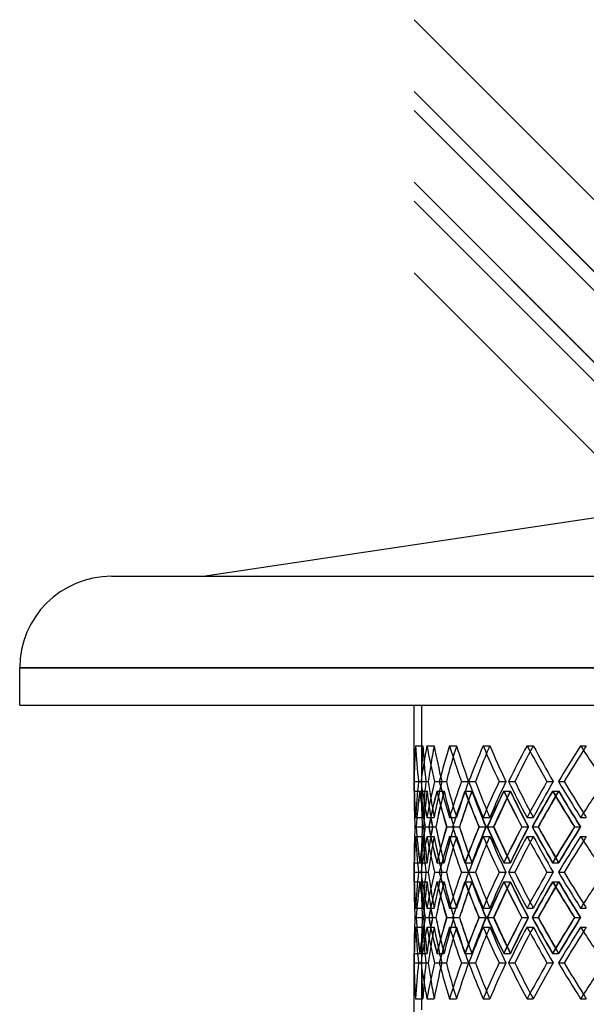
# Model space of a CAD drawing. Header units: millimetres. Extents: x -380 to 380, y -180 to 333.
# Tile 2 of 8: x -380 to -188, y -1 to 333. Entities that reach past the tile are written whole.
import ezdxf

# ---------------------------------------------------------------- set-up
doc = ezdxf.new("R2010")
doc.units = ezdxf.units.MM
doc.layers.add('HIDDEN', color=7, linetype='Continuous')
doc.layers.add('THICK', color=7, linetype='Continuous')

msp = doc.modelspace()

# ---------------------------------------------------------------- linework, layer by layer
at = {"layer": 'HIDDEN'}
for p, q in [((0, 113.14), (-380, 113.14)), ((-243.75, 100.5), (-243.75, 71.31)), ((-243.75, 100.5), (243.75, 100.5)), ((-245.76, 86.77), (-243.27, 86.77)), ((-245.76, 86.77), (-243.27, 86.77)), ((-241.89, 86.77), (-239.43, 86.77)), ((-241.89, 86.77), (-239.43, 86.77)), ((-234.2, 86.77), (-231.82, 86.77)), ((-234.2, 86.77), (-231.82, 86.77)), ((-222.81, 86.77), (-220.55, 86.77)), ((-222.81, 86.77), (-220.55, 86.77)), ((-207.92, 86.77), (-205.8, 86.77)), ((-207.92, 86.77), (-205.8, 86.77)), ((-189.74, 86.77), (-187.81, 86.77)), ((-189.74, 86.77), (-187.81, 86.77)), ((-246.23, 74.62), (-243.73, 74.62)), ((-244.7, 74.62), (-243.73, 74.62)), ((-244.7, 74.62), (-242.2, 74.62)), ((-244.7, 74.62), (-242.2, 74.62)), ((-243.87, 74.62), (-241.41, 74.62)), ((-239.32, 74.62), (-236.86, 74.62)), ((-239.32, 74.62), (-236.86, 74.62)), ((-237.67, 74.62), (-235.29, 74.62)), ((-230.16, 74.62), (-227.78, 74.62)), ((-230.16, 74.62), (-227.78, 74.62)), ((-227.72, 74.62), (-225.45, 74.62)), ((-217.37, 74.62), (-215.1, 74.62)), ((-217.37, 74.62), (-215.1, 74.62)), ((-214.17, 74.62), (-212.06, 74.62)), ((-201.15, 74.62), (-199.04, 74.62)), ((-201.15, 74.62), (-199.04, 74.62)), ((-197.25, 74.62), (-195.33, 74.62)), ((-246.25, 71.39), (-243.75, 71.39)), ((-244.32, 71.39), (-241.82, 71.39)), ((-244.3, 71.39), (-241.84, 71.39)), ((-238.53, 71.39), (-236.07, 71.39)), ((-238.49, 71.39), (-236.11, 71.39)), ((-228.99, 71.39), (-226.6, 71.39)), ((-228.93, 71.39), (-226.66, 71.39)), ((-215.83, 71.39), (-213.56, 71.39)), ((-215.75, 71.39), (-213.64, 71.39)), ((-199.27, 71.39), (-197.15, 71.39)), ((-199.17, 71.39), (-197.24, 71.39)), ((-245.76, 62.46), (-243.27, 62.46)), ((-245.76, 62.46), (-243.27, 62.46)), ((-241.89, 62.46), (-239.43, 62.46)), ((-241.89, 62.46), (-239.43, 62.46)), ((-234.2, 62.46), (-231.82, 62.46)), ((-234.2, 62.46), (-231.82, 62.46)), ((-222.81, 62.46), (-220.55, 62.46)), ((-222.81, 62.46), (-220.55, 62.46)), ((-207.92, 62.46), (-205.8, 62.46)), ((-207.92, 62.46), (-205.8, 62.46)), ((-189.74, 62.46), (-187.81, 62.46)), ((-189.74, 62.46), (-187.81, 62.46)), ((-245.95, 59.23), (-243.45, 59.23)), ((-245.95, 59.23), (-243.44, 59.23)), ((-245.53, 59.23), (-243.06, 59.23)), ((-242.49, 59.23), (-239.98, 59.23)), ((-242.47, 59.23), (-240.02, 59.23)), ((-241.24, 59.23), (-238.85, 59.23)), ((-235.21, 59.23), (-232.74, 59.23)), ((-235.18, 59.23), (-232.8, 59.23)), ((-233.14, 59.23), (-230.86, 59.23)), ((-224.22, 59.23), (-221.83, 59.23)), ((-224.17, 59.23), (-221.91, 59.23)), ((-221.37, 59.23), (-219.24, 59.23)), ((-209.69, 59.23), (-207.42, 59.23)), ((-209.63, 59.23), (-207.52, 59.23)), ((-206.1, 59.23), (-204.16, 59.23)), ((-191.86, 59.23), (-189.73, 59.23)), ((-191.78, 59.23), (-189.86, 59.23)), ((-245.76, 56), (-243.27, 56)), ((-245.76, 56), (-243.27, 56)), ((-241.89, 56), (-239.43, 56)), ((-241.89, 56), (-239.43, 56)), ((-234.2, 56), (-231.82, 56)), ((-234.2, 56), (-231.82, 56)), ((-222.81, 56), (-220.55, 56)), ((-222.81, 56), (-220.55, 56)), ((-207.92, 56), (-205.8, 56)), ((-207.92, 56), (-205.8, 56)), ((-189.74, 56), (-187.81, 56)), ((-189.74, 56), (-187.81, 56)), ((-246.25, 47.08), (-243.75, 47.08)), ((-244.32, 47.08), (-241.82, 47.08)), ((-244.3, 47.08), (-241.84, 47.08)), ((-243.75, 47.16), (-243.75, 40.54)), ((-238.53, 47.08), (-236.07, 47.08)), ((-238.49, 47.08), (-236.11, 47.08)), ((-228.99, 47.08), (-226.6, 47.08)), ((-228.93, 47.08), (-226.66, 47.08)), ((-215.83, 47.08), (-213.56, 47.08)), ((-215.75, 47.08), (-213.64, 47.08)), ((-199.27, 47.08), (-197.15, 47.08)), ((-199.17, 47.08), (-197.24, 47.08)), ((-246.23, 43.85), (-243.73, 43.85)), ((-244.7, 43.85), (-243.73, 43.85)), ((-244.7, 43.85), (-242.2, 43.85)), ((-244.7, 43.85), (-242.2, 43.85)), ((-243.87, 43.85), (-241.41, 43.85)), ((-239.32, 43.85), (-236.86, 43.85)), ((-239.32, 43.85), (-236.86, 43.85)), ((-237.67, 43.85), (-235.29, 43.85)), ((-230.16, 43.85), (-227.78, 43.85)), ((-230.16, 43.85), (-227.78, 43.85)), ((-227.72, 43.85), (-225.45, 43.85)), ((-217.37, 43.85), (-215.1, 43.85)), ((-217.37, 43.85), (-215.1, 43.85)), ((-214.17, 43.85), (-212.06, 43.85)), ((-201.15, 43.85), (-199.04, 43.85)), ((-201.15, 43.85), (-199.04, 43.85)), ((-197.25, 43.85), (-195.33, 43.85)), ((-246.25, 40.62), (-243.75, 40.62)), ((-244.32, 40.62), (-241.82, 40.62)), ((-244.3, 40.62), (-241.84, 40.62)), ((-238.53, 40.62), (-236.07, 40.62)), ((-238.49, 40.62), (-236.11, 40.62)), ((-228.99, 40.62), (-226.6, 40.62)), ((-228.93, 40.62), (-226.66, 40.62)), ((-215.83, 40.62), (-213.56, 40.62)), ((-215.75, 40.62), (-213.64, 40.62)), ((-199.27, 40.62), (-197.15, 40.62)), ((-199.17, 40.62), (-197.24, 40.62)), ((-245.76, 31.7), (-243.27, 31.7)), ((-245.76, 31.7), (-243.27, 31.7)), ((-241.89, 31.7), (-239.43, 31.7)), ((-241.89, 31.7), (-239.43, 31.7)), ((-234.2, 31.7), (-231.82, 31.7)), ((-234.2, 31.7), (-231.82, 31.7)), ((-222.81, 31.7), (-220.55, 31.7)), ((-222.81, 31.7), (-220.55, 31.7)), ((-207.92, 31.7), (-205.8, 31.7)), ((-207.92, 31.7), (-205.8, 31.7)), ((-189.74, 31.7), (-187.81, 31.7)), ((-189.74, 31.7), (-187.81, 31.7)), ((-245.95, 28.47), (-243.45, 28.47)), ((-245.95, 28.47), (-243.44, 28.47)), ((-245.53, 28.47), (-243.06, 28.47)), ((-242.49, 28.47), (-239.98, 28.47)), ((-242.47, 28.47), (-240.02, 28.47)), ((-241.24, 28.47), (-238.85, 28.47)), ((-235.21, 28.47), (-232.74, 28.47)), ((-235.18, 28.47), (-232.8, 28.47)), ((-233.14, 28.47), (-230.86, 28.47)), ((-224.22, 28.47), (-221.83, 28.47)), ((-224.17, 28.47), (-221.91, 28.47)), ((-221.37, 28.47), (-219.24, 28.47)), ((-209.69, 28.47), (-207.42, 28.47)), ((-209.63, 28.47), (-207.52, 28.47)), ((-206.1, 28.47), (-204.16, 28.47)), ((-191.86, 28.47), (-189.73, 28.47)), ((-191.78, 28.47), (-189.86, 28.47)), ((-245.76, 25.24), (-243.27, 25.24)), ((-245.76, 25.24), (-243.27, 25.24)), ((-241.89, 25.24), (-239.43, 25.24)), ((-241.89, 25.24), (-239.43, 25.24)), ((-234.2, 25.24), (-231.82, 25.24)), ((-234.2, 25.24), (-231.82, 25.24)), ((-222.81, 25.24), (-220.55, 25.24)), ((-222.81, 25.24), (-220.55, 25.24)), ((-207.92, 25.24), (-205.8, 25.24)), ((-207.92, 25.24), (-205.8, 25.24)), ((-189.74, 25.24), (-187.81, 25.24)), ((-189.74, 25.24), (-187.81, 25.24)), ((-246.25, 16.31), (-243.75, 16.31)), ((-244.32, 16.31), (-241.82, 16.31)), ((-244.3, 16.31), (-241.84, 16.31)), ((-243.75, 16.39), (-243.75, -2.8)), ((-238.53, 16.31), (-236.07, 16.31)), ((-238.49, 16.31), (-236.11, 16.31)), ((-228.99, 16.31), (-226.6, 16.31)), ((-228.93, 16.31), (-226.66, 16.31)), ((-215.83, 16.31), (-213.56, 16.31)), ((-215.75, 16.31), (-213.64, 16.31)), ((-199.27, 16.31), (-197.15, 16.31)), ((-199.17, 16.31), (-197.24, 16.31)), ((-246.23, 13.08), (-243.73, 13.08)), ((-244.7, 13.08), (-243.73, 13.08)), ((-244.7, 13.08), (-242.2, 13.08)), ((-244.7, 13.08), (-242.2, 13.08)), ((-243.87, 13.08), (-241.41, 13.08)), ((-239.32, 13.08), (-236.86, 13.08)), ((-239.32, 13.08), (-236.86, 13.08)), ((-237.67, 13.08), (-235.29, 13.08)), ((-230.16, 13.08), (-227.78, 13.08)), ((-230.16, 13.08), (-227.78, 13.08)), ((-227.72, 13.08), (-225.45, 13.08)), ((-217.37, 13.08), (-215.1, 13.08)), ((-217.37, 13.08), (-215.1, 13.08)), ((-214.17, 13.08), (-212.06, 13.08)), ((-201.15, 13.08), (-199.04, 13.08)), ((-201.15, 13.08), (-199.04, 13.08)), ((-197.25, 13.08), (-195.33, 13.08)), ((-245.76, 0.93), (-243.27, 0.93)), ((-245.76, 0.93), (-243.27, 0.93)), ((-241.89, 0.93), (-239.43, 0.93)), ((-241.89, 0.93), (-239.43, 0.93)), ((-234.2, 0.93), (-231.82, 0.93)), ((-234.2, 0.93), (-231.82, 0.93)), ((-222.81, 0.93), (-220.55, 0.93)), ((-222.81, 0.93), (-220.55, 0.93)), ((-207.92, 0.93), (-205.8, 0.93)), ((-207.92, 0.93), (-205.8, 0.93)), ((-189.74, 0.93), (-187.81, 0.93)), ((-189.74, 0.93), (-187.81, 0.93))]:
    msp.add_line(p, q, dxfattribs=at)
for centre, major_axis, ratio, start_param, end_param in [((0, 86.77), (179.51, 179.51), 0.939063, 2.324779, 2.374148), ((0, 86.77), (189.74, 189.74), 0.827272, 2.261947, 2.311316), ((0, 86.77), (177.69, 177.69), 0.939063, 2.324779, 2.374654), ((0, 86.77), (177.69, -177.69), 0.939063, -2.324779, -2.274903), ((0, 86.77), (177.69, -177.69), 0.939063, -2.324779, -2.274903), ((0, 86.77), (187.81, 187.81), 0.827272, 2.261947, 2.288843), ((0, 86.77), (187.81, -187.81), 0.827272, -2.261947, -2.212071), ((0, 86.77), (187.81, -187.81), 0.827272, -2.261947, -2.212071), ((0, 86.77), (199.22, 199.22), 0.726543, 2.199115, 2.248484), ((0, 86.77), (197.2, 197.2), 0.726543, 2.199115, 2.2149), ((0, 86.77), (197.2, -197.2), 0.726543, -2.199115, -2.149239), ((0, 86.77), (197.2, -197.2), 0.726543, -2.199115, -2.149239), ((0, 86.77), (207.92, 207.92), 0.634619, 2.136283, 2.185652), ((0, 86.77), (205.8, 205.8), 0.634619, 2.136283, 2.147182), ((0, 86.77), (205.8, -205.8), 0.634619, -2.136283, -2.086407), ((0, 86.77), (205.8, -205.8), 0.634619, -2.136283, -2.086407), ((0, 86.77), (215.79, 215.79), 0.549755, 2.073451, 2.12282), ((0, 86.77), (213.6, 213.6), 0.549755, 2.073451, 2.081532), ((0, 86.77), (213.6, -213.6), 0.549755, -2.073451, -2.023575), ((0, 86.77), (213.6, -213.6), 0.549755, -2.073451, -2.023575), ((0, 86.77), (222.81, 222.81), 0.470564, 2.010619, 2.059988), ((0, 86.77), (220.55, 220.55), 0.470564, 2.010619, 2.016818), ((0, 62.46), (179.51, -179.51), 0.939063, -2.374148, -2.324779), ((0, 62.46), (189.74, -189.74), 0.827272, -2.311316, -2.261947), ((0, 62.46), (177.69, -177.69), 0.939063, -2.374654, -2.324779), ((0, 62.46), (177.69, 177.69), 0.939063, 2.274903, 2.324779), ((0, 62.46), (177.69, 177.69), 0.939063, 2.274903, 2.324779), ((0, 62.46), (187.81, 187.81), 0.827272, 2.212071, 2.261947), ((0, 62.46), (187.81, 187.81), 0.827272, 2.212071, 2.261947), ((0, 62.46), (199.22, -199.22), 0.726543, -2.248484, -2.199115), ((0, 62.46), (197.2, 197.2), 0.726543, 2.149239, 2.199115), ((0, 62.46), (197.2, 197.2), 0.726543, 2.149239, 2.199115), ((0, 62.46), (207.92, -207.92), 0.634619, -2.185652, -2.136283), ((0, 62.46), (205.8, 205.8), 0.634619, 2.086407, 2.136283), ((0, 62.46), (205.8, 205.8), 0.634619, 2.086407, 2.136283), ((0, 62.46), (215.79, -215.79), 0.549755, -2.12282, -2.073451), ((0, 62.46), (213.6, 213.6), 0.549755, 2.023575, 2.073451), ((0, 62.46), (213.6, 213.6), 0.549755, 2.023575, 2.073451), ((0, 62.46), (222.81, -222.81), 0.470564, -2.059988, -2.010619), ((0, 56), (179.51, -179.51), 0.939063, -2.38729, -2.3379), ((0, 86.77), (179.51, 179.51), 0.939063, 2.38729, 2.38761), ((0, 86.77), (189.74, 189.74), 0.827272, 2.324458, 2.374), ((0, 56), (189.74, -189.74), 0.827272, -2.324458, -2.275068), ((0, 86.77), (177.69, 177.69), 0.939063, 2.387932, 2.437986), ((0, 56), (177.69, -177.69), 0.939063, -2.387932, -2.38761), ((0, 56), (177.69, -177.69), 0.939063, -2.38761, -2.338035), ((0, 86.77), (187.81, 187.81), 0.827272, 2.3251, 2.375155), ((0, 56), (177.69, 177.69), 0.939063, 2.261625, 2.302519), ((0, 56), (187.81, -187.81), 0.827272, -2.3251, -2.275203), ((0, 86.77), (177.69, -177.69), 0.939063, -2.261625, -2.211571), ((0, 86.77), (199.22, 199.22), 0.726543, 2.261626, 2.311169), ((0, 86.77), (197.2, 197.2), 0.726543, 2.262268, 2.312323), ((0, 56), (199.22, -199.22), 0.726543, -2.261626, -2.212237), ((0, 56), (187.81, 187.81), 0.827272, 2.198794, 2.219081), ((0, 56), (197.2, -197.2), 0.726543, -2.262268, -2.212371), ((0, 86.77), (187.81, -187.81), 0.827272, -2.198794, -2.148739), ((0, 86.77), (207.92, 207.92), 0.634619, 2.198794, 2.248337), ((0, 86.77), (205.8, 205.8), 0.634619, 2.199436, 2.249491), ((0, 56), (207.92, -207.92), 0.634619, -2.198794, -2.149405), ((0, 56), (197.2, 197.2), 0.726543, 2.135962, 2.149233), ((0, 56), (205.8, -205.8), 0.634619, -2.199436, -2.149539), ((0, 86.77), (197.2, -197.2), 0.726543, -2.135962, -2.085907), ((0, 86.77), (215.79, 215.79), 0.549755, 2.135962, 2.185505), ((0, 86.77), (213.6, 213.6), 0.549755, 2.136604, 2.186659), ((0, 56), (215.79, -215.79), 0.549755, -2.135962, -2.086573), ((0, 56), (205.8, 205.8), 0.634619, 2.07313, 2.082779), ((0, 56), (213.6, -213.6), 0.549755, -2.136604, -2.086708), ((0, 86.77), (205.8, -205.8), 0.634619, -2.07313, -2.023075), ((0, 86.77), (222.81, 222.81), 0.470564, 2.07313, 2.122673), ((0, 86.77), (220.55, 220.55), 0.470564, 2.073772, 2.123827), ((0, 56), (222.81, -222.81), 0.470564, -2.07313, -2.023741), ((0, 56), (213.6, 213.6), 0.549755, 2.010298, 2.017678), ((0, 56), (220.55, -220.55), 0.470564, -2.073772, -2.023876), ((0, 86.77), (213.6, -213.6), 0.549755, -2.010298, -1.960243), ((0, 62.46), (187.81, -187.81), 0.827272, -2.288843, -2.261947), ((0, 62.46), (197.2, -197.2), 0.726543, -2.2149, -2.199115), ((0, 62.46), (205.8, -205.8), 0.634619, -2.147182, -2.136283), ((0, 62.46), (213.6, -213.6), 0.549755, -2.081532, -2.073451), ((0, 62.46), (220.55, -220.55), 0.470564, -2.016818, -2.010619), ((0, 62.46), (179.51, 179.51), 0.939063, 2.3379, 2.38729), ((0, 31.7), (189.74, -189.74), 0.827272, -2.374, -2.324458), ((0, 62.46), (189.74, 189.74), 0.827272, 2.275068, 2.324458), ((0, 31.7), (177.69, -177.69), 0.939063, -2.437986, -2.387932), ((0, 62.46), (177.69, 177.69), 0.939063, 2.338035, 2.38761), ((0, 31.7), (187.81, -187.81), 0.827272, -2.375155, -2.3251), ((0, 62.46), (177.69, -177.69), 0.939063, -2.302519, -2.261625), ((0, 62.46), (187.81, 187.81), 0.827272, 2.275203, 2.3251), ((0, 31.7), (177.69, 177.69), 0.939063, 2.211571, 2.261625), ((0, 31.7), (199.22, -199.22), 0.726543, -2.311169, -2.261626), ((0, 31.7), (197.2, -197.2), 0.726543, -2.312323, -2.262268), ((0, 62.46), (199.22, 199.22), 0.726543, 2.212237, 2.261626), ((0, 62.46), (197.2, 197.2), 0.726543, 2.212371, 2.262268), ((0, 31.7), (187.81, 187.81), 0.827272, 2.148739, 2.198794), ((0, 31.7), (207.92, -207.92), 0.634619, -2.248337, -2.198794), ((0, 31.7), (205.8, -205.8), 0.634619, -2.249491, -2.199436), ((0, 62.46), (207.92, 207.92), 0.634619, 2.149405, 2.198794), ((0, 62.46), (205.8, 205.8), 0.634619, 2.149539, 2.199436), ((0, 31.7), (197.2, 197.2), 0.726543, 2.085907, 2.135962), ((0, 31.7), (215.79, -215.79), 0.549755, -2.185505, -2.135962), ((0, 31.7), (213.6, -213.6), 0.549755, -2.186659, -2.136604), ((0, 62.46), (215.79, 215.79), 0.549755, 2.086573, 2.135962), ((0, 62.46), (213.6, 213.6), 0.549755, 2.086708, 2.136604), ((0, 31.7), (205.8, 205.8), 0.634619, 2.023075, 2.07313), ((0, 31.7), (222.81, -222.81), 0.470564, -2.122673, -2.07313), ((0, 31.7), (220.55, -220.55), 0.470564, -2.123827, -2.073772), ((0, 62.46), (222.81, 222.81), 0.470564, 2.023741, 2.07313), ((0, 62.46), (220.55, 220.55), 0.470564, 2.023876, 2.073772), ((0, 31.7), (213.6, 213.6), 0.549755, 1.960243, 2.010298), ((0, 56), (179.51, 179.51), 0.939063, 2.324779, 2.374148), ((0, 56), (189.74, 189.74), 0.827272, 2.261947, 2.311316), ((0, 56), (177.69, 177.69), 0.939063, 2.324779, 2.374654), ((0, 56), (177.69, -177.69), 0.939063, -2.324779, -2.274903), ((0, 56), (177.69, -177.69), 0.939063, -2.324779, -2.274903), ((0, 56), (187.81, 187.81), 0.827272, 2.261947, 2.288843), ((0, 56), (187.81, -187.81), 0.827272, -2.261947, -2.212071), ((0, 56), (187.81, -187.81), 0.827272, -2.261947, -2.212071), ((0, 56), (199.22, 199.22), 0.726543, 2.199115, 2.248484), ((0, 56), (197.2, 197.2), 0.726543, 2.199115, 2.2149), ((0, 56), (197.2, -197.2), 0.726543, -2.199115, -2.149239), ((0, 56), (197.2, -197.2), 0.726543, -2.199115, -2.149239), ((0, 56), (207.92, 207.92), 0.634619, 2.136283, 2.185652), ((0, 56), (205.8, 205.8), 0.634619, 2.136283, 2.147182), ((0, 56), (205.8, -205.8), 0.634619, -2.136283, -2.086407), ((0, 56), (205.8, -205.8), 0.634619, -2.136283, -2.086407), ((0, 56), (215.79, 215.79), 0.549755, 2.073451, 2.12282), ((0, 56), (213.6, 213.6), 0.549755, 2.073451, 2.081532), ((0, 56), (213.6, -213.6), 0.549755, -2.073451, -2.023575), ((0, 56), (213.6, -213.6), 0.549755, -2.073451, -2.023575), ((0, 56), (222.81, 222.81), 0.470564, 2.010619, 2.059988), ((0, 56), (220.55, 220.55), 0.470564, 2.010619, 2.016818), ((0, 62.46), (187.81, -187.81), 0.827272, -2.219081, -2.198794), ((0, 62.46), (197.2, -197.2), 0.726543, -2.149233, -2.135962), ((0, 31.7), (179.51, -179.51), 0.939063, -2.38761, -2.38729), ((0, 62.46), (177.69, 177.69), 0.939063, 2.38761, 2.387932), ((0, 62.46), (205.8, -205.8), 0.634619, -2.082779, -2.07313), ((0, 62.46), (213.6, -213.6), 0.549755, -2.017678, -2.010298), ((0, 31.7), (179.51, -179.51), 0.939063, -2.374148, -2.324779), ((0, 31.7), (189.74, -189.74), 0.827272, -2.311316, -2.261947), ((0, 31.7), (177.69, -177.69), 0.939063, -2.374654, -2.324779), ((0, 31.7), (177.69, 177.69), 0.939063, 2.274903, 2.324779), ((0, 31.7), (177.69, 177.69), 0.939063, 2.274903, 2.324779), ((0, 31.7), (187.81, 187.81), 0.827272, 2.212071, 2.261947), ((0, 31.7), (187.81, 187.81), 0.827272, 2.212071, 2.261947), ((0, 31.7), (199.22, -199.22), 0.726543, -2.248484, -2.199115), ((0, 31.7), (197.2, 197.2), 0.726543, 2.149239, 2.199115), ((0, 31.7), (197.2, 197.2), 0.726543, 2.149239, 2.199115), ((0, 31.7), (207.92, -207.92), 0.634619, -2.185652, -2.136283), ((0, 31.7), (205.8, 205.8), 0.634619, 2.086407, 2.136283), ((0, 31.7), (205.8, 205.8), 0.634619, 2.086407, 2.136283), ((0, 31.7), (215.79, -215.79), 0.549755, -2.12282, -2.073451), ((0, 31.7), (213.6, 213.6), 0.549755, 2.023575, 2.073451), ((0, 31.7), (213.6, 213.6), 0.549755, 2.023575, 2.073451), ((0, 31.7), (222.81, -222.81), 0.470564, -2.059988, -2.010619), ((0, 25.24), (179.51, -179.51), 0.939063, -2.38729, -2.3379), ((0, 56), (179.51, 179.51), 0.939063, 2.38729, 2.38761), ((0, 56), (189.74, 189.74), 0.827272, 2.324458, 2.374), ((0, 25.24), (189.74, -189.74), 0.827272, -2.324458, -2.275068), ((0, 56), (177.69, 177.69), 0.939063, 2.387932, 2.437986), ((0, 25.24), (177.69, -177.69), 0.939063, -2.387932, -2.38761), ((0, 25.24), (177.69, -177.69), 0.939063, -2.38761, -2.338035), ((0, 56), (187.81, 187.81), 0.827272, 2.3251, 2.375155), ((0, 25.24), (177.69, 177.69), 0.939063, 2.261625, 2.302519), ((0, 25.24), (187.81, -187.81), 0.827272, -2.3251, -2.275203), ((0, 56), (177.69, -177.69), 0.939063, -2.261625, -2.211571), ((0, 56), (199.22, 199.22), 0.726543, 2.261626, 2.311169), ((0, 56), (197.2, 197.2), 0.726543, 2.262268, 2.312323), ((0, 25.24), (199.22, -199.22), 0.726543, -2.261626, -2.212237), ((0, 25.24), (187.81, 187.81), 0.827272, 2.198794, 2.219081), ((0, 25.24), (197.2, -197.2), 0.726543, -2.262268, -2.212371), ((0, 56), (187.81, -187.81), 0.827272, -2.198794, -2.148739), ((0, 56), (207.92, 207.92), 0.634619, 2.198794, 2.248337), ((0, 56), (205.8, 205.8), 0.634619, 2.199436, 2.249491), ((0, 25.24), (207.92, -207.92), 0.634619, -2.198794, -2.149405), ((0, 25.24), (197.2, 197.2), 0.726543, 2.135962, 2.149233), ((0, 25.24), (205.8, -205.8), 0.634619, -2.199436, -2.149539), ((0, 56), (197.2, -197.2), 0.726543, -2.135962, -2.085907), ((0, 56), (215.79, 215.79), 0.549755, 2.135962, 2.185505), ((0, 56), (213.6, 213.6), 0.549755, 2.136604, 2.186659), ((0, 25.24), (215.79, -215.79), 0.549755, -2.135962, -2.086573), ((0, 25.24), (205.8, 205.8), 0.634619, 2.07313, 2.082779), ((0, 25.24), (213.6, -213.6), 0.549755, -2.136604, -2.086708), ((0, 56), (205.8, -205.8), 0.634619, -2.07313, -2.023075), ((0, 56), (222.81, 222.81), 0.470564, 2.07313, 2.122673), ((0, 56), (220.55, 220.55), 0.470564, 2.073772, 2.123827), ((0, 25.24), (222.81, -222.81), 0.470564, -2.07313, -2.023741), ((0, 25.24), (213.6, 213.6), 0.549755, 2.010298, 2.017678), ((0, 25.24), (220.55, -220.55), 0.470564, -2.073772, -2.023876), ((0, 56), (213.6, -213.6), 0.549755, -2.010298, -1.960243), ((0, 31.7), (187.81, -187.81), 0.827272, -2.288843, -2.261947), ((0, 31.7), (197.2, -197.2), 0.726543, -2.2149, -2.199115), ((0, 31.7), (205.8, -205.8), 0.634619, -2.147182, -2.136283), ((0, 31.7), (213.6, -213.6), 0.549755, -2.081532, -2.073451), ((0, 31.7), (220.55, -220.55), 0.470564, -2.016818, -2.010619), ((0, 31.7), (179.51, 179.51), 0.939063, 2.3379, 2.38729), ((0, 0.93), (189.74, -189.74), 0.827272, -2.374, -2.324458), ((0, 31.7), (189.74, 189.74), 0.827272, 2.275068, 2.324458), ((0, 0.93), (177.69, -177.69), 0.939063, -2.437986, -2.387932), ((0, 31.7), (177.69, 177.69), 0.939063, 2.338035, 2.38761), ((0, 0.93), (187.81, -187.81), 0.827272, -2.375155, -2.3251), ((0, 31.7), (187.81, 187.81), 0.827272, 2.275203, 2.3251), ((0, 0.93), (177.69, 177.69), 0.939063, 2.211571, 2.261625), ((0, 0.93), (199.22, -199.22), 0.726543, -2.311169, -2.261626), ((0, 0.93), (197.2, -197.2), 0.726543, -2.312323, -2.262268), ((0, 31.7), (199.22, 199.22), 0.726543, 2.212237, 2.261626), ((0, 31.7), (197.2, 197.2), 0.726543, 2.212371, 2.262268), ((0, 0.93), (187.81, 187.81), 0.827272, 2.148739, 2.198794), ((0, 0.93), (207.92, -207.92), 0.634619, -2.248337, -2.198794), ((0, 0.93), (205.8, -205.8), 0.634619, -2.249491, -2.199436), ((0, 31.7), (207.92, 207.92), 0.634619, 2.149405, 2.198794), ((0, 31.7), (205.8, 205.8), 0.634619, 2.149539, 2.199436), ((0, 0.93), (197.2, 197.2), 0.726543, 2.085907, 2.135962), ((0, 0.93), (215.79, -215.79), 0.549755, -2.185505, -2.135962), ((0, 0.93), (213.6, -213.6), 0.549755, -2.186659, -2.136604), ((0, 31.7), (215.79, 215.79), 0.549755, 2.086573, 2.135962), ((0, 31.7), (213.6, 213.6), 0.549755, 2.086708, 2.136604), ((0, 0.93), (205.8, 205.8), 0.634619, 2.023075, 2.07313), ((0, 0.93), (222.81, -222.81), 0.470564, -2.122673, -2.07313), ((0, 0.93), (220.55, -220.55), 0.470564, -2.123827, -2.073772), ((0, 31.7), (222.81, 222.81), 0.470564, 2.023741, 2.07313), ((0, 31.7), (220.55, 220.55), 0.470564, 2.023876, 2.073772), ((0, 0.93), (213.6, 213.6), 0.549755, 1.960243, 2.010298), ((0, 25.24), (179.51, 179.51), 0.939063, 2.324779, 2.374148), ((0, 25.24), (189.74, 189.74), 0.827272, 2.261947, 2.311316), ((0, 25.24), (177.69, 177.69), 0.939063, 2.324779, 2.374654), ((0, 25.24), (177.69, -177.69), 0.939063, -2.324779, -2.274903), ((0, 25.24), (177.69, -177.69), 0.939063, -2.324779, -2.274903), ((0, 31.7), (177.69, -177.69), 0.939063, -2.302519, -2.261625), ((0, 25.24), (187.81, 187.81), 0.827272, 2.261947, 2.288843), ((0, 25.24), (187.81, -187.81), 0.827272, -2.261947, -2.212071), ((0, 25.24), (187.81, -187.81), 0.827272, -2.261947, -2.212071), ((0, 25.24), (199.22, 199.22), 0.726543, 2.199115, 2.248484), ((0, 25.24), (197.2, 197.2), 0.726543, 2.199115, 2.2149), ((0, 25.24), (197.2, -197.2), 0.726543, -2.199115, -2.149239), ((0, 25.24), (197.2, -197.2), 0.726543, -2.199115, -2.149239), ((0, 25.24), (207.92, 207.92), 0.634619, 2.136283, 2.185652), ((0, 25.24), (205.8, 205.8), 0.634619, 2.136283, 2.147182), ((0, 25.24), (205.8, -205.8), 0.634619, -2.136283, -2.086407), ((0, 25.24), (205.8, -205.8), 0.634619, -2.136283, -2.086407), ((0, 25.24), (215.79, 215.79), 0.549755, 2.073451, 2.12282), ((0, 25.24), (213.6, 213.6), 0.549755, 2.073451, 2.081532), ((0, 25.24), (213.6, -213.6), 0.549755, -2.073451, -2.023575), ((0, 25.24), (213.6, -213.6), 0.549755, -2.073451, -2.023575), ((0, 25.24), (222.81, 222.81), 0.470564, 2.010619, 2.059988), ((0, 25.24), (220.55, 220.55), 0.470564, 2.010619, 2.016818), ((0, 31.7), (187.81, -187.81), 0.827272, -2.219081, -2.198794), ((0, 31.7), (197.2, -197.2), 0.726543, -2.149233, -2.135962), ((0, 31.7), (205.8, -205.8), 0.634619, -2.082779, -2.07313), ((0, 31.7), (213.6, -213.6), 0.549755, -2.017678, -2.010298), ((0, 0.93), (179.51, -179.51), 0.939063, -2.38761, -2.38729), ((0, 31.7), (177.69, 177.69), 0.939063, 2.38761, 2.387932), ((0, 0.93), (179.51, -179.51), 0.939063, -2.374148, -2.324779), ((0, 0.93), (189.74, -189.74), 0.827272, -2.311316, -2.261947), ((0, 0.93), (177.69, -177.69), 0.939063, -2.374654, -2.324779), ((0, 0.93), (177.69, 177.69), 0.939063, 2.274903, 2.324779), ((0, 0.93), (177.69, 177.69), 0.939063, 2.274903, 2.324779), ((0, 0.93), (187.81, 187.81), 0.827272, 2.212071, 2.261947), ((0, 0.93), (187.81, 187.81), 0.827272, 2.212071, 2.261947), ((0, 0.93), (199.22, -199.22), 0.726543, -2.248484, -2.199115), ((0, 0.93), (197.2, 197.2), 0.726543, 2.149239, 2.199115), ((0, 0.93), (197.2, 197.2), 0.726543, 2.149239, 2.199115), ((0, 0.93), (207.92, -207.92), 0.634619, -2.185652, -2.136283), ((0, 0.93), (205.8, 205.8), 0.634619, 2.086407, 2.136283), ((0, 0.93), (205.8, 205.8), 0.634619, 2.086407, 2.136283), ((0, 0.93), (215.79, -215.79), 0.549755, -2.12282, -2.073451), ((0, 0.93), (213.6, 213.6), 0.549755, 2.023575, 2.073451), ((0, 0.93), (213.6, 213.6), 0.549755, 2.023575, 2.073451), ((0, 0.93), (222.81, -222.81), 0.470564, -2.059988, -2.010619), ((0, 0.93), (187.81, -187.81), 0.827272, -2.288843, -2.261947), ((0, 0.93), (197.2, -197.2), 0.726543, -2.2149, -2.199115), ((0, 0.93), (205.8, -205.8), 0.634619, -2.147182, -2.136283), ((0, 0.93), (213.6, -213.6), 0.549755, -2.081532, -2.073451), ((0, 0.93), (220.55, -220.55), 0.470564, -2.016818, -2.010619)]:
    msp.add_ellipse(centre, major_axis=major_axis, ratio=ratio, start_param=start_param, end_param=end_param, dxfattribs=at)
at = {"layer": 'THICK'}
for p, q in [((12.15, 74.62), (-246.25, 333.02)), ((27.54, 59.23), (-246.25, 333.02)), ((0, 62.46), (-246.25, 308.71)), ((15.38, 47.08), (-246.25, 308.71)), ((12.15, 43.85), (-246.25, 302.25)), ((27.54, 28.47), (-246.25, 302.25)), ((0, 31.7), (-246.25, 277.95)), ((15.38, 16.31), (-246.25, 277.95)), ((12.15, 13.08), (-246.25, 271.49)), ((0, 0.93), (-246.25, 247.18)), ((-317.8, 144.24), (-76, 180.5)), ((-348.9, 144.24), (0, 144.24)), ((-380, 113.14), (0, 113.14)), ((-380, 100.5), (-380, 113.14)), ((-380, 100.5), (380, 100.5)), ((-246.25, 71.31), (-246.25, 100.5)), ((-246.23, 74.62), (-244.7, 74.62)), ((-243.87, 74.62), (-241.41, 74.62)), ((-237.67, 74.62), (-235.29, 74.62)), ((-227.72, 74.62), (-225.45, 74.62)), ((-214.17, 74.62), (-212.06, 74.62)), ((-197.25, 74.62), (-195.33, 74.62)), ((-245.54, 59.23), (-243.04, 59.23)), ((-241.26, 59.23), (-238.81, 59.23)), ((-233.18, 59.23), (-230.8, 59.23)), ((-221.42, 59.23), (-219.16, 59.23)), ((-206.17, 59.23), (-204.06, 59.23)), ((-246.25, 40.54), (-246.25, 47.16)), ((-246.23, 43.85), (-244.7, 43.85)), ((-243.87, 43.85), (-241.41, 43.85)), ((-237.67, 43.85), (-235.29, 43.85)), ((-227.72, 43.85), (-225.45, 43.85)), ((-214.17, 43.85), (-212.06, 43.85)), ((-197.25, 43.85), (-195.33, 43.85)), ((-245.54, 28.47), (-243.04, 28.47)), ((-241.26, 28.47), (-238.81, 28.47)), ((-233.18, 28.47), (-230.8, 28.47)), ((-221.42, 28.47), (-219.16, 28.47)), ((-206.17, 28.47), (-204.06, 28.47)), ((-246.25, -7.8), (-246.25, 16.39)), ((-246.23, 13.08), (-244.7, 13.08)), ((-243.87, 13.08), (-241.41, 13.08)), ((-237.67, 13.08), (-235.29, 13.08)), ((-227.72, 13.08), (-225.45, 13.08)), ((-214.17, 13.08), (-212.06, 13.08)), ((-197.25, 13.08), (-195.33, 13.08))]:
    msp.add_line(p, q, dxfattribs=at)
msp.add_arc((-348.9, 113.14), 31.1, 90, 180, dxfattribs=at)
for centre, major_axis, ratio, start_param, end_param in [((0, 86.77), (179.51, 179.51), 0.939063, 2.324779, 2.374148), ((0, 86.77), (179.51, -179.51), 0.939063, -2.324779, -2.27541), ((0, 86.77), (189.74, 189.74), 0.827272, 2.261947, 2.311316), ((0, 86.77), (189.74, -189.74), 0.827272, -2.261947, -2.212578), ((0, 86.77), (199.22, 199.22), 0.726543, 2.199115, 2.248484), ((0, 86.77), (199.22, -199.22), 0.726543, -2.199115, -2.149746), ((0, 86.77), (207.92, 207.92), 0.634619, 2.136283, 2.185652), ((0, 86.77), (205.8, 205.8), 0.634619, 2.147182, 2.186159), ((0, 86.77), (207.92, -207.92), 0.634619, -2.136283, -2.086914), ((0, 86.77), (215.79, 215.79), 0.549755, 2.073451, 2.12282), ((0, 86.77), (213.6, 213.6), 0.549755, 2.081532, 2.123327), ((0, 86.77), (215.79, -215.79), 0.549755, -2.073451, -2.024082), ((0, 86.77), (222.81, 222.81), 0.470564, 2.010619, 2.059988), ((0, 86.77), (220.55, 220.55), 0.470564, 2.016818, 2.060495), ((0, 86.77), (222.81, -222.81), 0.470564, -2.010619, -1.96125), ((0, 86.77), (187.81, 187.81), 0.827272, 2.288843, 2.311823), ((0, 86.77), (197.2, 197.2), 0.726543, 2.2149, 2.248991), ((0, 62.46), (179.51, -179.51), 0.939063, -2.374148, -2.324779), ((0, 62.46), (179.51, 179.51), 0.939063, 2.27541, 2.324779), ((0, 62.46), (189.74, -189.74), 0.827272, -2.311316, -2.261947), ((0, 62.46), (189.74, 189.74), 0.827272, 2.212578, 2.261947), ((0, 62.46), (187.81, -187.81), 0.827272, -2.311823, -2.288843), ((0, 62.46), (199.22, -199.22), 0.726543, -2.248484, -2.199115), ((0, 62.46), (197.2, -197.2), 0.726543, -2.248991, -2.2149), ((0, 62.46), (199.22, 199.22), 0.726543, 2.149746, 2.199115), ((0, 62.46), (207.92, -207.92), 0.634619, -2.185652, -2.136283), ((0, 62.46), (205.8, -205.8), 0.634619, -2.186159, -2.147182), ((0, 62.46), (207.92, 207.92), 0.634619, 2.086914, 2.136283), ((0, 62.46), (215.79, -215.79), 0.549755, -2.12282, -2.073451), ((0, 62.46), (213.6, -213.6), 0.549755, -2.123327, -2.081532), ((0, 62.46), (215.79, 215.79), 0.549755, 2.024082, 2.073451), ((0, 62.46), (222.81, -222.81), 0.470564, -2.059988, -2.010619), ((0, 62.46), (220.55, -220.55), 0.470564, -2.060495, -2.016818), ((0, 62.46), (222.81, 222.81), 0.470564, 1.96125, 2.010619), ((0, 86.77), (179.51, 179.51), 0.939063, 2.38761, 2.436832), ((0, 56), (179.51, 179.51), 0.939063, 2.262267, 2.311657), ((0, 86.77), (179.51, -179.51), 0.939063, -2.262267, -2.212725), ((0, 56), (189.74, 189.74), 0.827272, 2.199436, 2.248825), ((0, 86.77), (189.74, -189.74), 0.827272, -2.199436, -2.149893), ((0, 56), (199.22, 199.22), 0.726543, 2.136604, 2.185993), ((0, 86.77), (199.22, -199.22), 0.726543, -2.136604, -2.087061), ((0, 56), (207.92, 207.92), 0.634619, 2.073772, 2.123161), ((0, 86.77), (207.92, -207.92), 0.634619, -2.073772, -2.024229), ((0, 56), (215.79, 215.79), 0.549755, 2.01094, 2.060329), ((0, 86.77), (215.79, -215.79), 0.549755, -2.01094, -1.961397), ((0, 56), (197.2, 197.2), 0.726543, 2.149233, 2.185858), ((0, 56), (205.8, 205.8), 0.634619, 2.082779, 2.123027), ((0, 56), (213.6, 213.6), 0.549755, 2.017678, 2.060195), ((0, 56), (187.81, 187.81), 0.827272, 2.219081, 2.24869), ((0, 56), (177.69, 177.69), 0.939063, 2.302519, 2.311522), ((0, 31.7), (179.51, -179.51), 0.939063, -2.436832, -2.38761), ((0, 62.46), (179.51, -179.51), 0.939063, -2.311657, -2.262267), ((0, 31.7), (179.51, 179.51), 0.939063, 2.212725, 2.262267), ((0, 62.46), (177.69, -177.69), 0.939063, -2.311522, -2.302519), ((0, 62.46), (189.74, -189.74), 0.827272, -2.248825, -2.199436), ((0, 62.46), (187.81, -187.81), 0.827272, -2.24869, -2.219081), ((0, 31.7), (189.74, 189.74), 0.827272, 2.149893, 2.199436), ((0, 62.46), (199.22, -199.22), 0.726543, -2.185993, -2.136604), ((0, 62.46), (197.2, -197.2), 0.726543, -2.185858, -2.149233), ((0, 31.7), (199.22, 199.22), 0.726543, 2.087061, 2.136604), ((0, 62.46), (207.92, -207.92), 0.634619, -2.123161, -2.073772), ((0, 62.46), (205.8, -205.8), 0.634619, -2.123027, -2.082779), ((0, 31.7), (207.92, 207.92), 0.634619, 2.024229, 2.073772), ((0, 62.46), (215.79, -215.79), 0.549755, -2.060329, -2.01094), ((0, 62.46), (213.6, -213.6), 0.549755, -2.060195, -2.017678), ((0, 31.7), (215.79, 215.79), 0.549755, 1.961397, 2.01094), ((0, 56), (179.51, 179.51), 0.939063, 2.324779, 2.374148), ((0, 56), (179.51, -179.51), 0.939063, -2.324779, -2.27541), ((0, 56), (189.74, 189.74), 0.827272, 2.261947, 2.311316), ((0, 56), (189.74, -189.74), 0.827272, -2.261947, -2.212578), ((0, 56), (199.22, 199.22), 0.726543, 2.199115, 2.248484), ((0, 56), (199.22, -199.22), 0.726543, -2.199115, -2.149746), ((0, 56), (207.92, 207.92), 0.634619, 2.136283, 2.185652), ((0, 56), (207.92, -207.92), 0.634619, -2.136283, -2.086914), ((0, 56), (215.79, 215.79), 0.549755, 2.073451, 2.12282), ((0, 56), (213.6, 213.6), 0.549755, 2.081532, 2.123327), ((0, 56), (215.79, -215.79), 0.549755, -2.073451, -2.024082), ((0, 56), (222.81, 222.81), 0.470564, 2.010619, 2.059988), ((0, 56), (220.55, 220.55), 0.470564, 2.016818, 2.060495), ((0, 56), (222.81, -222.81), 0.470564, -2.010619, -1.96125), ((0, 56), (197.2, 197.2), 0.726543, 2.2149, 2.248991), ((0, 56), (205.8, 205.8), 0.634619, 2.147182, 2.186159), ((0, 56), (187.81, 187.81), 0.827272, 2.288843, 2.311823), ((0, 31.7), (179.51, -179.51), 0.939063, -2.374148, -2.324779), ((0, 31.7), (179.51, 179.51), 0.939063, 2.27541, 2.324779), ((0, 31.7), (189.74, -189.74), 0.827272, -2.311316, -2.261947), ((0, 31.7), (189.74, 189.74), 0.827272, 2.212578, 2.261947), ((0, 31.7), (187.81, -187.81), 0.827272, -2.311823, -2.288843), ((0, 31.7), (199.22, -199.22), 0.726543, -2.248484, -2.199115), ((0, 31.7), (197.2, -197.2), 0.726543, -2.248991, -2.2149), ((0, 31.7), (199.22, 199.22), 0.726543, 2.149746, 2.199115), ((0, 31.7), (207.92, -207.92), 0.634619, -2.185652, -2.136283), ((0, 31.7), (205.8, -205.8), 0.634619, -2.186159, -2.147182), ((0, 31.7), (207.92, 207.92), 0.634619, 2.086914, 2.136283), ((0, 31.7), (215.79, -215.79), 0.549755, -2.12282, -2.073451), ((0, 31.7), (213.6, -213.6), 0.549755, -2.123327, -2.081532), ((0, 31.7), (215.79, 215.79), 0.549755, 2.024082, 2.073451), ((0, 31.7), (222.81, -222.81), 0.470564, -2.059988, -2.010619), ((0, 31.7), (220.55, -220.55), 0.470564, -2.060495, -2.016818), ((0, 31.7), (222.81, 222.81), 0.470564, 1.96125, 2.010619), ((0, 56), (179.51, 179.51), 0.939063, 2.38761, 2.436832), ((0, 25.24), (179.51, 179.51), 0.939063, 2.262267, 2.311657), ((0, 56), (179.51, -179.51), 0.939063, -2.262267, -2.212725), ((0, 25.24), (189.74, 189.74), 0.827272, 2.199436, 2.248825), ((0, 56), (189.74, -189.74), 0.827272, -2.199436, -2.149893), ((0, 25.24), (199.22, 199.22), 0.726543, 2.136604, 2.185993), ((0, 56), (199.22, -199.22), 0.726543, -2.136604, -2.087061), ((0, 25.24), (207.92, 207.92), 0.634619, 2.073772, 2.123161), ((0, 56), (207.92, -207.92), 0.634619, -2.073772, -2.024229), ((0, 25.24), (215.79, 215.79), 0.549755, 2.01094, 2.060329), ((0, 56), (215.79, -215.79), 0.549755, -2.01094, -1.961397), ((0, 25.24), (197.2, 197.2), 0.726543, 2.149233, 2.185858), ((0, 25.24), (205.8, 205.8), 0.634619, 2.082779, 2.123027), ((0, 25.24), (213.6, 213.6), 0.549755, 2.017678, 2.060195), ((0, 25.24), (187.81, 187.81), 0.827272, 2.219081, 2.24869), ((0, 25.24), (177.69, 177.69), 0.939063, 2.302519, 2.311522), ((0, 0.93), (179.51, -179.51), 0.939063, -2.436832, -2.38761), ((0, 31.7), (179.51, -179.51), 0.939063, -2.311657, -2.262267), ((0, 0.93), (179.51, 179.51), 0.939063, 2.212725, 2.262267), ((0, 31.7), (177.69, -177.69), 0.939063, -2.311522, -2.302519), ((0, 31.7), (189.74, -189.74), 0.827272, -2.248825, -2.199436), ((0, 31.7), (187.81, -187.81), 0.827272, -2.24869, -2.219081), ((0, 0.93), (189.74, 189.74), 0.827272, 2.149893, 2.199436), ((0, 31.7), (199.22, -199.22), 0.726543, -2.185993, -2.136604), ((0, 31.7), (197.2, -197.2), 0.726543, -2.185858, -2.149233), ((0, 0.93), (199.22, 199.22), 0.726543, 2.087061, 2.136604), ((0, 31.7), (207.92, -207.92), 0.634619, -2.123161, -2.073772), ((0, 31.7), (205.8, -205.8), 0.634619, -2.123027, -2.082779), ((0, 0.93), (207.92, 207.92), 0.634619, 2.024229, 2.073772), ((0, 31.7), (215.79, -215.79), 0.549755, -2.060329, -2.01094), ((0, 31.7), (213.6, -213.6), 0.549755, -2.060195, -2.017678), ((0, 0.93), (215.79, 215.79), 0.549755, 1.961397, 2.01094), ((0, 25.24), (179.51, 179.51), 0.939063, 2.324779, 2.374148), ((0, 25.24), (179.51, -179.51), 0.939063, -2.324779, -2.27541), ((0, 25.24), (189.74, 189.74), 0.827272, 2.261947, 2.311316), ((0, 25.24), (189.74, -189.74), 0.827272, -2.261947, -2.212578), ((0, 25.24), (199.22, 199.22), 0.726543, 2.199115, 2.248484), ((0, 25.24), (199.22, -199.22), 0.726543, -2.199115, -2.149746), ((0, 25.24), (207.92, 207.92), 0.634619, 2.136283, 2.185652), ((0, 25.24), (207.92, -207.92), 0.634619, -2.136283, -2.086914), ((0, 25.24), (215.79, 215.79), 0.549755, 2.073451, 2.12282), ((0, 25.24), (215.79, -215.79), 0.549755, -2.073451, -2.024082), ((0, 25.24), (222.81, 222.81), 0.470564, 2.010619, 2.059988), ((0, 25.24), (220.55, 220.55), 0.470564, 2.016818, 2.060495), ((0, 25.24), (222.81, -222.81), 0.470564, -2.010619, -1.96125), ((0, 25.24), (197.2, 197.2), 0.726543, 2.2149, 2.248991), ((0, 25.24), (205.8, 205.8), 0.634619, 2.147182, 2.186159), ((0, 25.24), (213.6, 213.6), 0.549755, 2.081532, 2.123327), ((0, 25.24), (187.81, 187.81), 0.827272, 2.288843, 2.311823), ((0, 0.93), (179.51, -179.51), 0.939063, -2.374148, -2.324779), ((0, 0.93), (179.51, 179.51), 0.939063, 2.27541, 2.324779), ((0, 0.93), (189.74, -189.74), 0.827272, -2.311316, -2.261947), ((0, 0.93), (189.74, 189.74), 0.827272, 2.212578, 2.261947), ((0, 0.93), (187.81, -187.81), 0.827272, -2.311823, -2.288843), ((0, 0.93), (199.22, -199.22), 0.726543, -2.248484, -2.199115), ((0, 0.93), (197.2, -197.2), 0.726543, -2.248991, -2.2149), ((0, 0.93), (199.22, 199.22), 0.726543, 2.149746, 2.199115), ((0, 0.93), (207.92, -207.92), 0.634619, -2.185652, -2.136283), ((0, 0.93), (205.8, -205.8), 0.634619, -2.186159, -2.147182), ((0, 0.93), (207.92, 207.92), 0.634619, 2.086914, 2.136283), ((0, 0.93), (215.79, -215.79), 0.549755, -2.12282, -2.073451), ((0, 0.93), (213.6, -213.6), 0.549755, -2.123327, -2.081532), ((0, 0.93), (215.79, 215.79), 0.549755, 2.024082, 2.073451), ((0, 0.93), (222.81, -222.81), 0.470564, -2.059988, -2.010619), ((0, 0.93), (220.55, -220.55), 0.470564, -2.060495, -2.016818), ((0, 0.93), (222.81, 222.81), 0.470564, 1.96125, 2.010619)]:
    msp.add_ellipse(centre, major_axis=major_axis, ratio=ratio, start_param=start_param, end_param=end_param, dxfattribs=at)

doc.saveas('drawing.dxf')
